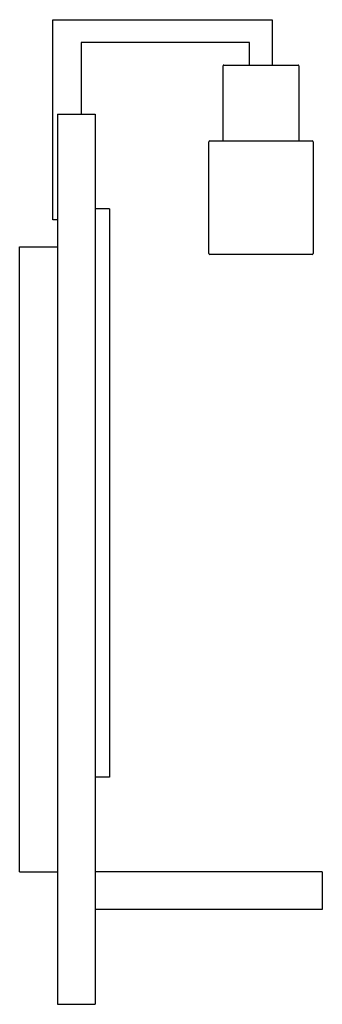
# Model space of a CAD drawing. Header units: millimetres. Extents: x 263.007 to 263.167, y 179.928 to 180.448.
import ezdxf

# ---------------------------------------------------------------- set-up
doc = ezdxf.new("R2010")
doc.units = ezdxf.units.MM
doc.layers.add('SANINDUSA', color=3, linetype='Continuous')

msp = doc.modelspace()

# ---------------------------------------------------------------- linework, layer by layer
at = {"layer": 'SANINDUSA', "linetype": 'Continuous'}
for p, q in [((263.02502, 180.44796), (263.14102, 180.44796)), ((263.02502, 180.34226), (263.02502, 180.44796)), ((263.14102, 180.44796), (263.14102, 180.42426)), ((263.12902, 180.43596), (263.04002, 180.43596)), ((263.04002, 180.43596), (263.04002, 180.39813)), ((263.12902, 180.42426), (263.12902, 180.43596)), ((263.11502, 180.38426), (263.11502, 180.42366)), ((263.11532, 180.42396), (263.15472, 180.42396)), ((263.15502, 180.42366), (263.15502, 180.38426)), ((263.02745, 180.39813), (263.02745, 179.92813)), ((263.02745, 180.39813), (263.04745, 180.39813)), ((263.04745, 180.39813), (263.04745, 179.92813)), ((263.10752, 180.32446), (263.10752, 180.38346)), ((263.10802, 180.38396), (263.16202, 180.38396)), ((263.16252, 180.38346), (263.16252, 180.32446)), ((263.05495, 180.34813), (263.04745, 180.34813)), ((263.05495, 180.34813), (263.05495, 180.04813)), ((263.02745, 180.34226), (263.02502, 180.34226)), ((263.00745, 179.99813), (263.00745, 180.32813)), ((263.00745, 180.32813), (263.02745, 180.32813)), ((263.16202, 180.32396), (263.10802, 180.32396)), ((263.05495, 180.04813), (263.04745, 180.04813)), ((263.00745, 179.99813), (263.02745, 179.99813)), ((263.16745, 179.99813), (263.04745, 179.99813)), ((263.16745, 179.99813), (263.16745, 179.97813)), ((263.16745, 179.97813), (263.04745, 179.97813)), ((263.02745, 179.92813), (263.04745, 179.92813))]:
    msp.add_line(p, q, dxfattribs=at)
for centre, radius, start, end in [((263.11532, 180.42366), 0.0003, 90, 180), ((263.12872, 180.42426), 0.0003, 270, 0), ((263.14132, 180.42426), 0.0003, 180, 270), ((263.15472, 180.42366), 0.0003, 0, 90), ((263.10802, 180.38346), 0.0005, 90, 180), ((263.11472, 180.38426), 0.0003, 270, 0), ((263.15532, 180.38426), 0.0003, 180, 270), ((263.16202, 180.38346), 0.0005, 0, 90), ((263.10802, 180.32446), 0.0005, 180, 270), ((263.16202, 180.32446), 0.0005, 270, 0)]:
    msp.add_arc(centre, radius, start, end, dxfattribs=at)

doc.saveas('drawing.dxf')
